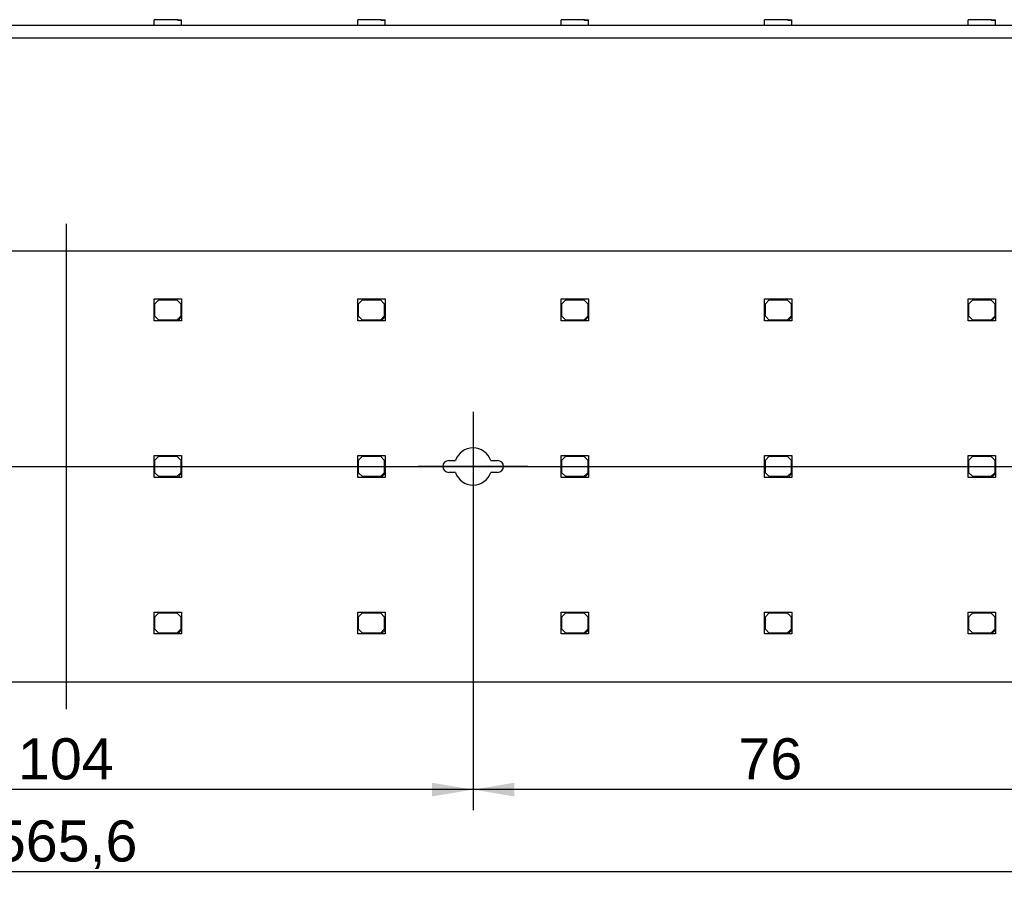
# Model space of a CAD drawing. Header units: millimetres. Extents: x 7 to 819, y 15 to 587.
# Tile 7 of 11: x 413 to 539, y 289 to 400. Entities that reach past the tile are written whole.
import ezdxf
from ezdxf.enums import TextEntityAlignment as Align
from ezdxf.lldxf.tags import DXFTag

# ---------------------------------------------------------------- set-up
doc = ezdxf.new("R2010")
doc.units = ezdxf.units.MM
doc.layers.add('Default', color=7, linetype='Continuous')
doc.layers.add('LINLED_566X55MM_', color=7, linetype='Continuous')
doc.styles.add('SEACAD_Arial', font='arial.ttf')
tags = doc.linetypes.add('CENTER2', pattern=[28.575, 19.05, -3.175, 3.175, -3.175]).pattern_tags.tags
tags[10:11] = [DXFTag(74, 4), DXFTag(75, 0), DXFTag(340, '0'), DXFTag(46, 0.0), DXFTag(50, 0.0), DXFTag(44, 0.0), DXFTag(45, 0.0)]
tags[8:9] = [DXFTag(74, 4), DXFTag(75, 0), DXFTag(340, '0'), DXFTag(46, 0.0), DXFTag(50, 0.0), DXFTag(44, 0.0), DXFTag(45, 0.0)]
tags[6:7] = [DXFTag(74, 4), DXFTag(75, 0), DXFTag(340, '0'), DXFTag(46, 0.0), DXFTag(50, 0.0), DXFTag(44, 0.0), DXFTag(45, 0.0)]
tags[4:5] = [DXFTag(74, 4), DXFTag(75, 0), DXFTag(340, '0'), DXFTag(46, 0.0), DXFTag(50, 0.0), DXFTag(44, 0.0), DXFTag(45, 0.0)]
doc.dimstyles.new('ISO', dxfattribs={"dimtxt": 5.25, "dimasz": 5.25, "dimexe": 2.625, "dimexo": 0, "dimgap": 1.3125, "dimtad": 1, "dimtxsty": 'SEACAD_Arial', "dimblk1": '_SE_FILLED', "dimblk2": '_SE_FILLED', "dimsah": 1, "dimcen": 2.625, "dimadec": 0, "dimazin": 0, "dimtfac": 0.5, "dimtdec": 3, "dimtmove": 0, "dimatfit": 3, "dimfxl": 1, "dimarcsym": 0})

# ---------------------------------------------------------------- blocks, each defined once
blk = doc.blocks.new('SEANNOT_GROUP3')
at = {"layer": 'Default', "color": 7, "linetype": 'CENTER2'}
for p, q in [((471.23, 350.36), (471.23, 336.36)), ((478.23, 343.36), (464.23, 343.36))]:
    blk.add_line(p, q, dxfattribs=at)
blk = doc.blocks.new('SEANNOT_GROUP8')
at = {"layer": 'Default', "color": 7, "linetype": 'CENTER2'}
blk.add_line((132.93, 343.36), (705.53, 343.36), dxfattribs=at)
blk = doc.blocks.new('SEANNOT_GROUP9')
at = {"layer": 'Default', "color": 7, "linetype": 'CENTER2'}
blk.add_line((419.23, 374.36), (419.23, 312.36), dxfattribs=at)
blk = doc.blocks.new('SE1')
at = {"layer": 'LINLED_566X55MM_', "color": 7, "linetype": 'Continuous'}
for p, q in [((702.03, 370.86), (136.43, 370.86)), ((430.48, 361.96), (430.48, 364.76)), ((430.48, 364.76), (433.98, 364.76)), ((430.58, 364.16), (431.08, 364.66)), ((430.58, 362.56), (430.58, 364.16)), ((431.08, 364.66), (433.38, 364.66)), ((433.38, 364.66), (433.88, 364.16)), ((433.88, 364.16), (433.88, 362.56)), ((433.98, 364.76), (433.98, 362.46)), ((456.48, 361.96), (456.48, 364.76)), ((456.48, 364.76), (459.98, 364.76)), ((456.58, 364.16), (457.08, 364.66)), ((456.58, 362.56), (456.58, 364.16)), ((457.08, 364.66), (459.38, 364.66)), ((459.38, 364.66), (459.88, 364.16)), ((459.88, 364.16), (459.88, 362.56)), ((459.98, 364.76), (459.98, 362.46)), ((482.48, 361.96), (482.48, 364.76)), ((482.48, 364.76), (485.98, 364.76)), ((482.58, 364.16), (483.08, 364.66)), ((482.58, 362.56), (482.58, 364.16)), ((483.08, 364.66), (485.38, 364.66)), ((485.38, 364.66), (485.88, 364.16)), ((485.88, 364.16), (485.88, 362.56)), ((485.98, 364.76), (485.98, 362.46)), ((508.48, 361.96), (508.48, 364.76)), ((508.48, 364.76), (511.98, 364.76)), ((508.58, 364.16), (509.08, 364.66)), ((508.58, 362.56), (508.58, 364.16)), ((509.08, 364.66), (511.38, 364.66)), ((511.38, 364.66), (511.88, 364.16)), ((511.88, 364.16), (511.88, 362.56)), ((511.98, 364.76), (511.98, 362.46)), ((534.48, 361.96), (534.48, 364.76)), ((534.48, 364.76), (537.98, 364.76)), ((534.58, 364.16), (535.08, 364.66)), ((534.58, 362.56), (534.58, 364.16)), ((535.08, 364.66), (537.38, 364.66)), ((537.38, 364.66), (537.88, 364.16)), ((537.88, 364.16), (537.88, 362.56)), ((537.98, 364.76), (537.98, 362.46)), ((431.08, 362.06), (430.58, 362.56)), ((433.88, 362.56), (433.38, 362.06)), ((433.48, 361.96), (433.98, 362.46)), ((433.98, 362.46), (433.98, 361.96)), ((457.08, 362.06), (456.58, 362.56)), ((459.88, 362.56), (459.38, 362.06)), ((459.48, 361.96), (459.98, 362.46)), ((459.98, 362.46), (459.98, 361.96)), ((483.08, 362.06), (482.58, 362.56)), ((485.88, 362.56), (485.38, 362.06)), ((485.48, 361.96), (485.98, 362.46)), ((485.98, 362.46), (485.98, 361.96)), ((509.08, 362.06), (508.58, 362.56)), ((511.88, 362.56), (511.38, 362.06)), ((511.48, 361.96), (511.98, 362.46)), ((511.98, 362.46), (511.98, 361.96)), ((535.08, 362.06), (534.58, 362.56)), ((537.88, 362.56), (537.38, 362.06)), ((537.48, 361.96), (537.98, 362.46)), ((537.98, 362.46), (537.98, 361.96)), ((433.48, 361.96), (430.48, 361.96)), ((433.38, 362.06), (431.08, 362.06)), ((433.98, 361.96), (433.48, 361.96)), ((459.48, 361.96), (456.48, 361.96)), ((459.38, 362.06), (457.08, 362.06)), ((459.98, 361.96), (459.48, 361.96)), ((485.48, 361.96), (482.48, 361.96)), ((485.38, 362.06), (483.08, 362.06)), ((485.98, 361.96), (485.48, 361.96)), ((511.48, 361.96), (508.48, 361.96)), ((511.38, 362.06), (509.08, 362.06)), ((511.98, 361.96), (511.48, 361.96)), ((537.48, 361.96), (534.48, 361.96)), ((537.38, 362.06), (535.08, 362.06)), ((537.98, 361.96), (537.48, 361.96)), ((430.48, 341.96), (430.48, 344.76)), ((430.48, 344.76), (433.98, 344.76)), ((433.98, 344.76), (433.98, 342.46)), ((456.48, 341.96), (456.48, 344.76)), ((456.48, 344.76), (459.98, 344.76)), ((459.98, 344.76), (459.98, 342.46)), ((482.48, 341.96), (482.48, 344.76)), ((482.48, 344.76), (485.98, 344.76)), ((485.98, 344.76), (485.98, 342.46)), ((508.48, 341.96), (508.48, 344.76)), ((508.48, 344.76), (511.98, 344.76)), ((511.98, 344.76), (511.98, 342.46)), ((534.48, 341.96), (534.48, 344.76)), ((534.48, 344.76), (537.98, 344.76)), ((537.98, 344.76), (537.98, 342.46)), ((430.58, 344.16), (431.08, 344.66)), ((430.58, 342.56), (430.58, 344.16)), ((431.08, 344.66), (433.38, 344.66)), ((433.38, 344.66), (433.88, 344.16)), ((433.88, 344.16), (433.88, 342.56)), ((456.58, 344.16), (457.08, 344.66)), ((456.58, 342.56), (456.58, 344.16)), ((457.08, 344.66), (459.38, 344.66)), ((459.38, 344.66), (459.88, 344.16)), ((459.88, 344.16), (459.88, 342.56)), ((468.11, 344.11), (468.98, 344.11)), ((473.49, 344.11), (474.36, 344.11)), ((482.58, 344.16), (483.08, 344.66)), ((482.58, 342.56), (482.58, 344.16)), ((483.08, 344.66), (485.38, 344.66)), ((485.38, 344.66), (485.88, 344.16)), ((485.88, 344.16), (485.88, 342.56)), ((508.58, 344.16), (509.08, 344.66)), ((508.58, 342.56), (508.58, 344.16)), ((509.08, 344.66), (511.38, 344.66)), ((511.38, 344.66), (511.88, 344.16)), ((511.88, 344.16), (511.88, 342.56)), ((534.58, 344.16), (535.08, 344.66)), ((534.58, 342.56), (534.58, 344.16)), ((535.08, 344.66), (537.38, 344.66)), ((537.38, 344.66), (537.88, 344.16)), ((537.88, 344.16), (537.88, 342.56)), ((431.08, 342.06), (430.58, 342.56)), ((433.88, 342.56), (433.38, 342.06)), ((433.48, 341.96), (433.98, 342.46)), ((433.98, 342.46), (433.98, 341.96)), ((457.08, 342.06), (456.58, 342.56)), ((459.88, 342.56), (459.38, 342.06)), ((459.48, 341.96), (459.98, 342.46)), ((459.98, 342.46), (459.98, 341.96)), ((468.98, 342.61), (468.11, 342.61)), ((474.36, 342.61), (473.49, 342.61)), ((483.08, 342.06), (482.58, 342.56)), ((485.88, 342.56), (485.38, 342.06)), ((485.48, 341.96), (485.98, 342.46)), ((485.98, 342.46), (485.98, 341.96)), ((509.08, 342.06), (508.58, 342.56)), ((511.88, 342.56), (511.38, 342.06)), ((511.48, 341.96), (511.98, 342.46)), ((511.98, 342.46), (511.98, 341.96)), ((535.08, 342.06), (534.58, 342.56)), ((537.88, 342.56), (537.38, 342.06)), ((537.48, 341.96), (537.98, 342.46)), ((537.98, 342.46), (537.98, 341.96)), ((433.48, 341.96), (430.48, 341.96)), ((433.38, 342.06), (431.08, 342.06)), ((433.98, 341.96), (433.48, 341.96)), ((459.48, 341.96), (456.48, 341.96)), ((459.38, 342.06), (457.08, 342.06)), ((459.98, 341.96), (459.48, 341.96)), ((485.48, 341.96), (482.48, 341.96)), ((485.38, 342.06), (483.08, 342.06)), ((485.98, 341.96), (485.48, 341.96)), ((511.48, 341.96), (508.48, 341.96)), ((511.38, 342.06), (509.08, 342.06)), ((511.98, 341.96), (511.48, 341.96)), ((537.48, 341.96), (534.48, 341.96)), ((537.38, 342.06), (535.08, 342.06)), ((537.98, 341.96), (537.48, 341.96)), ((430.48, 321.96), (430.48, 324.76)), ((430.48, 324.76), (433.98, 324.76)), ((430.58, 324.16), (431.08, 324.66)), ((431.08, 324.66), (433.38, 324.66)), ((433.38, 324.66), (433.88, 324.16)), ((433.98, 324.76), (433.98, 322.46)), ((456.48, 321.96), (456.48, 324.76)), ((456.48, 324.76), (459.98, 324.76)), ((456.58, 324.16), (457.08, 324.66)), ((457.08, 324.66), (459.38, 324.66)), ((459.38, 324.66), (459.88, 324.16)), ((459.98, 324.76), (459.98, 322.46)), ((482.48, 321.96), (482.48, 324.76)), ((482.48, 324.76), (485.98, 324.76)), ((482.58, 324.16), (483.08, 324.66)), ((483.08, 324.66), (485.38, 324.66)), ((485.38, 324.66), (485.88, 324.16)), ((485.98, 324.76), (485.98, 322.46)), ((508.48, 321.96), (508.48, 324.76)), ((508.48, 324.76), (511.98, 324.76)), ((508.58, 324.16), (509.08, 324.66)), ((509.08, 324.66), (511.38, 324.66)), ((511.38, 324.66), (511.88, 324.16)), ((511.98, 324.76), (511.98, 322.46)), ((534.48, 321.96), (534.48, 324.76)), ((534.48, 324.76), (537.98, 324.76)), ((534.58, 324.16), (535.08, 324.66)), ((535.08, 324.66), (537.38, 324.66)), ((537.38, 324.66), (537.88, 324.16)), ((537.98, 324.76), (537.98, 322.46)), ((430.58, 322.56), (430.58, 324.16)), ((433.88, 324.16), (433.88, 322.56)), ((456.58, 322.56), (456.58, 324.16)), ((459.88, 324.16), (459.88, 322.56)), ((482.58, 322.56), (482.58, 324.16)), ((485.88, 324.16), (485.88, 322.56)), ((508.58, 322.56), (508.58, 324.16)), ((511.88, 324.16), (511.88, 322.56)), ((534.58, 322.56), (534.58, 324.16)), ((537.88, 324.16), (537.88, 322.56)), ((431.08, 322.06), (430.58, 322.56)), ((433.88, 322.56), (433.38, 322.06)), ((433.48, 321.96), (433.98, 322.46)), ((433.98, 322.46), (433.98, 321.96)), ((457.08, 322.06), (456.58, 322.56)), ((459.88, 322.56), (459.38, 322.06)), ((459.48, 321.96), (459.98, 322.46)), ((459.98, 322.46), (459.98, 321.96)), ((483.08, 322.06), (482.58, 322.56)), ((485.88, 322.56), (485.38, 322.06)), ((485.48, 321.96), (485.98, 322.46)), ((485.98, 322.46), (485.98, 321.96)), ((509.08, 322.06), (508.58, 322.56)), ((511.88, 322.56), (511.38, 322.06)), ((511.48, 321.96), (511.98, 322.46)), ((511.98, 322.46), (511.98, 321.96)), ((535.08, 322.06), (534.58, 322.56)), ((537.88, 322.56), (537.38, 322.06)), ((537.48, 321.96), (537.98, 322.46)), ((537.98, 322.46), (537.98, 321.96)), ((433.48, 321.96), (430.48, 321.96)), ((433.38, 322.06), (431.08, 322.06)), ((433.98, 321.96), (433.48, 321.96)), ((459.48, 321.96), (456.48, 321.96)), ((459.38, 322.06), (457.08, 322.06)), ((459.98, 321.96), (459.48, 321.96)), ((485.48, 321.96), (482.48, 321.96)), ((485.38, 322.06), (483.08, 322.06)), ((485.98, 321.96), (485.48, 321.96)), ((511.48, 321.96), (508.48, 321.96)), ((511.38, 322.06), (509.08, 322.06)), ((511.98, 321.96), (511.48, 321.96)), ((537.48, 321.96), (534.48, 321.96)), ((537.38, 322.06), (535.08, 322.06)), ((537.98, 321.96), (537.48, 321.96)), ((136.43, 315.86), (702.03, 315.86))]:
    blk.add_line(p, q, dxfattribs=at)
for centre, radius, start, end in [((471.23, 343.36), 2.38, 18.4085, 161.5915), ((468.11, 343.36), 0.75, 90, 270), ((474.36, 343.36), 0.75, 270, 90), ((471.23, 343.36), 2.38, 198.4085, 341.5915)]:
    blk.add_arc(centre, radius, start, end, dxfattribs=at)
blk = doc.blocks.new('SE2')
at = {"layer": 'LINLED_566X55MM_', "color": 7, "linetype": 'Continuous'}
for p, q in [((430.48, 399.75), (430.48, 400.45)), ((433.48, 400.45), (430.48, 400.45)), ((433.48, 400.45), (433.98, 400.45)), ((433.48, 400.35), (433.48, 400.45)), ((433.98, 400.35), (433.48, 400.35)), ((433.98, 400.35), (433.98, 400.45)), ((433.98, 399.75), (433.98, 400.35)), ((456.48, 399.75), (456.48, 400.45)), ((459.48, 400.45), (456.48, 400.45)), ((459.48, 400.45), (459.98, 400.45)), ((459.48, 400.35), (459.48, 400.45)), ((459.98, 400.35), (459.48, 400.35)), ((459.98, 400.35), (459.98, 400.45)), ((459.98, 399.75), (459.98, 400.35)), ((482.48, 399.75), (482.48, 400.45)), ((485.48, 400.45), (482.48, 400.45)), ((485.48, 400.45), (485.98, 400.45)), ((485.48, 400.35), (485.48, 400.45)), ((485.98, 400.35), (485.48, 400.35)), ((485.98, 400.35), (485.98, 400.45)), ((485.98, 399.75), (485.98, 400.35)), ((508.48, 399.75), (508.48, 400.45)), ((511.48, 400.45), (508.48, 400.45)), ((511.48, 400.45), (511.98, 400.45)), ((511.48, 400.35), (511.48, 400.45)), ((511.98, 400.35), (511.48, 400.35)), ((511.98, 400.35), (511.98, 400.45)), ((511.98, 399.75), (511.98, 400.35)), ((534.48, 399.75), (534.48, 400.45)), ((537.48, 400.45), (534.48, 400.45)), ((537.48, 400.45), (537.98, 400.45)), ((537.48, 400.35), (537.48, 400.45)), ((537.98, 400.35), (537.48, 400.35)), ((537.98, 400.35), (537.98, 400.45)), ((537.98, 399.75), (537.98, 400.35)), ((136.43, 399.75), (702.03, 399.75)), ((136.43, 398.15), (702.03, 398.15))]:
    blk.add_line(p, q, dxfattribs=at)
blk = doc.blocks.new('DMBLK11')
at = {"layer": 'Default', "linetype": 'Continuous'}
for points in [[(372.48, 301.2), (372.48, 302.95), (367.23, 302.07)], [(465.98, 301.2), (471.23, 302.07), (465.98, 302.95)]]:
    blk.add_hatch(color=7, dxfattribs=at).paths.add_polyline_path(points)
at = {"layer": 'Default', "color": 7, "linetype": 'Continuous'}
for p, q in [((367.23, 336.36), (367.23, 299.45)), ((471.23, 336.36), (471.23, 299.45)), ((471.23, 302.07), (367.23, 302.07))]:
    blk.add_line(p, q, dxfattribs=at)
at = {"layer": 'Default', "color": 7, "linetype": 'Continuous', "style": 'SEACAD_Arial'}
blk.add_text('104', height=5.25, dxfattribs=at).set_placement((413.07, 308.63), align=Align.TOP_LEFT)
blk = doc.blocks.new('_SE_FILLED')
at = {"color": 0}
blk.add_line((0, 0), (-1, 0), dxfattribs=at)
blk.add_solid([(0, 0), (-1, -0.1665), (-1, 0.1665), (0, 0)], dxfattribs=at)
blk = doc.blocks.new('DMBLK12')
at = {"layer": 'Default', "linetype": 'Continuous'}
for points in [[(476.48, 301.2), (476.48, 302.95), (471.23, 302.07)], [(541.98, 301.2), (547.23, 302.07), (541.98, 302.95)]]:
    blk.add_hatch(color=7, dxfattribs=at).paths.add_polyline_path(points)
at = {"layer": 'Default', "color": 7, "linetype": 'Continuous'}
for p, q in [((471.23, 336.36), (471.23, 299.45)), ((547.23, 316.36), (547.23, 299.45)), ((547.23, 302.07), (471.23, 302.07))]:
    blk.add_line(p, q, dxfattribs=at)
at = {"layer": 'Default', "color": 7, "linetype": 'Continuous', "style": 'SEACAD_Arial'}
blk.add_text('76', height=5.25, dxfattribs=at).set_placement((505.13, 308.63), align=Align.TOP_LEFT)
blk = doc.blocks.new('DMBLK15')
at = {"layer": 'Default', "linetype": 'Continuous'}
for points in [[(141.68, 290.7), (141.68, 292.45), (136.43, 291.57)], [(696.78, 290.7), (702.03, 291.57), (696.78, 292.45)]]:
    blk.add_hatch(color=7, dxfattribs=at).paths.add_polyline_path(points)
at = {"layer": 'Default', "color": 7, "linetype": 'Continuous'}
for p, q in [((136.43, 315.86), (136.43, 288.95)), ((702.03, 315.86), (702.03, 288.95)), ((702.03, 291.57), (136.43, 291.57))]:
    blk.add_line(p, q, dxfattribs=at)
at = {"layer": 'Default', "color": 7, "linetype": 'Continuous', "style": 'SEACAD_Arial'}
blk.add_text('565,6', height=5.25, dxfattribs=at).set_placement((409.99, 298.13), align=Align.TOP_LEFT)

msp = doc.modelspace()

# ---------------------------------------------------------------- block references
at = {"layer": 'Default'}
for name in ['SE2', 'SEANNOT_GROUP9', 'SE1', 'SEANNOT_GROUP3', 'SEANNOT_GROUP8']:
    msp.add_blockref(name, (0, 0), dxfattribs=at)

# ---------------------------------------------------------------- dimensions: what is measured, and where the dimension line sits
at = {"layer": 'Default', "color": 7, "linetype": 'Continuous'}
for base, p1, p2, picture, middle in [((367.23447, 302.07155), (471.23447, 343.35809), (367.23447, 343.35809), 'DMBLK11', (419.23447, 302.07155)), ((471.23447, 302.07155), (547.23447, 323.35809), (471.23447, 343.35809), 'DMBLK12', (509.23447, 302.07155)), ((136.43447, 291.57155), (702.03447, 315.85809), (136.43447, 315.85809), 'DMBLK15', (419.23448, 291.57155))]:
    dim = msp.add_linear_dim(base=base, p1=p1, p2=p2, text='\\A1;<>', dimstyle='ISO', dxfattribs=at)
    dim.commit()
    dim.dimension.update_dxf_attribs({"geometry": picture, "text_midpoint": middle, "dimtype": 160})

doc.saveas('drawing.dxf')
